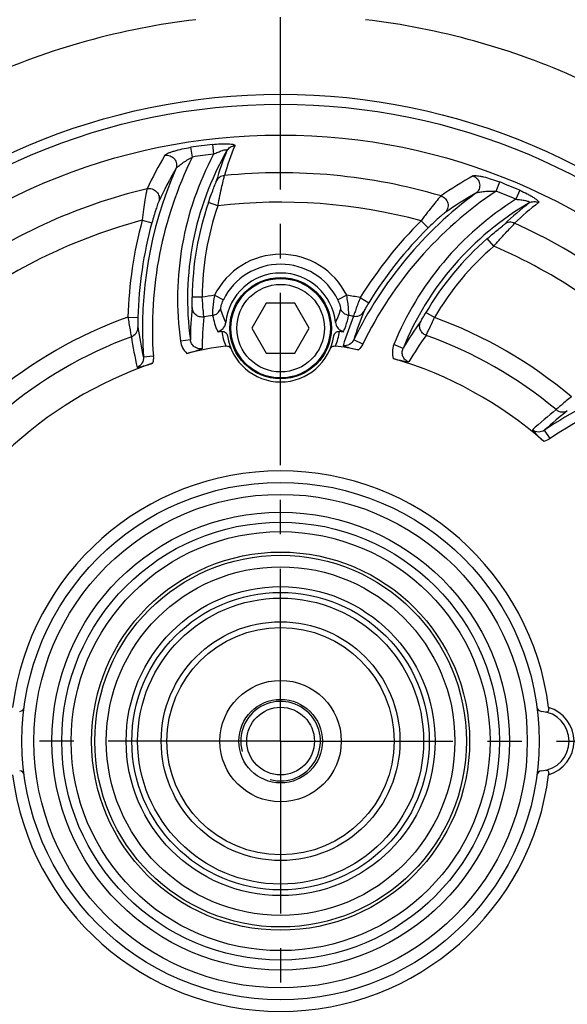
# Model space of a CAD drawing. Header units: millimetres. Extents: x 0 to 420, y 0 to 297.
# Tile 44 of 47: x 322 to 349, y 179 to 228. Entities that reach past the tile are written whole.
import ezdxf
from ezdxf.enums import TextEntityAlignment as Align

# ---------------------------------------------------------------- set-up
doc = ezdxf.new("R2010")
doc.units = ezdxf.units.MM
doc.header["$LTSCALE"] = 23.1
doc.linetypes.add('CENTER', pattern=[0.6, 0.375, -0.075, 0.075, -0.075])
doc.layers.get('0').update_dxf_attribs({"linetype": 'CONTINUOUS'})
for name, color, linetype in [('AXIS', 7, 'CONTINUOUS'), ('COMPONENTS', 7, 'CONTINUOUS'), ('DIMENSION', 7, 'CONTINUOUS')]:
    doc.layers.add(name, color=color, linetype=linetype)
doc.styles.get("Standard").update_dxf_attribs({"font": 'arial.ttf'})
doc.styles.add('TEXTSTYLE_4', font='gdt')
doc.dimstyles.new('DIMSTYLE_5', dxfattribs={"dimtxt": 3, "dimasz": 4, "dimexe": 0.18, "dimexo": 0.0625, "dimgap": 0.09, "dimtad": 1, "dimtih": 1, "dimtoh": 1, "dimlfac": 2, "dimdsep": 46, "dimtxsty": 'STANDARD', "dimblk": '_FILLED', "dimblk1": '_FILLED', "dimblk2": '_FILLED', "dimcen": 0.09, "dimadec": 0, "dimazin": 0, "dimtol": 1, "dimtp": 0.2, "dimtm": 0.2, "dimtfac": 1, "dimtofl": 0, "dimtmove": 0, "dimatfit": 3, "dimldrblk": '_FILLED', "dimfxl": 1, "dimtolj": 1, "dimarcsym": 0})

# ---------------------------------------------------------------- blocks, each defined once
blk = doc.blocks.new('_FILLED')
at = {"color": 0, "linetype": 'BYBLOCK'}
blk.add_solid([(0, 0), (-1, 0.1625), (-1, -0.1625)], dxfattribs=at)
blk = doc.blocks.new('*D12')
at = {"layer": 'DIMENSION', "color": 2, "linetype": 'CONTINUOUS'}
for p, q in [((294.12, 222.795), (267.806, 222.795)), ((294.622, 222.795), (294.12, 222.795)), ((302.11, 217.03), (294.622, 222.795))]:
    blk.add_line(p, q, dxfattribs=at)
at = {"layer": 'DIMENSION', "color": 2, "linetype": 'CONTINUOUS', "xscale": 4, "yscale": 4, "zscale": 4, "rotation": 322.4075633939}
blk.add_blockref('_FILLED', (302.11, 217.03), dxfattribs=at)
at = {"layer": 'DIMENSION', "color": 2, "linetype": 'CONTINUOUS', "style": 'TEXTSTYLE_4'}
for s, p in [('`', (285.298, 223.545)), ('n', (274.806, 223.545))]:
    blk.add_text(s, height=3, dxfattribs=at).set_placement(p, align=Align.RIGHT)
at = {"layer": 'DIMENSION', "color": 2, "linetype": 'CONTINUOUS'}
for s, p in [('165', (281.798, 223.545)), ('0.2', (291.12, 223.545))]:
    blk.add_text(s, height=3, dxfattribs=at).set_placement(p, align=Align.RIGHT)

msp = doc.modelspace()

# ---------------------------------------------------------------- linework, layer by layer
at = {"layer": 'AXIS', "color": 2, "linetype": 'CENTER'}
for q in [(334.79516, 234.6402), (292.02059, 191.86563), (377.56973, 191.86563), (334.79516, 149.09106)]:
    msp.add_line((334.79516, 191.86563), q, dxfattribs=at)
msp.add_circle((334.79516, 191.86563), 41.25, dxfattribs=at)
at = {"layer": 'COMPONENTS', "color": 9, "linetype": 'CONTINUOUS'}
for p, q in [((330.35817, 221.21587), (330.28457, 221.70273)), ((331.37039, 221.84678), (331.42627, 221.35755)), ((345.62773, 219.50217), (345.80742, 219.96061)), ((346.81979, 219.54245), (346.62358, 219.09083)), ((331.63923, 218.76246), (331.16701, 218.92628)), ((327.84039, 218.03872), (328.32268, 217.90748)), ((341.8587, 218.00957), (342.21075, 217.65477)), ((345.51046, 216.73693), (345.18342, 217.11491)), ((331.47151, 214.26686), (331.91759, 214.04524)), ((338.1188, 214.26686), (337.67273, 214.04524)), ((330.85226, 214.1662), (330.35243, 214.16881)), ((338.8019, 214.15481), (339.2276, 213.89287)), ((342.53079, 213.14994), (342.09924, 213.40211)), ((327.12051, 213.172), (327.62014, 213.158)), ((337.96578, 212.46055), (337.99757, 212.5371)), ((330.258, 212.03255), (329.76285, 211.96387)), ((338.92194, 211.81039), (338.47346, 212.02834)), ((340.94932, 211.59927), (340.48617, 211.78737)), ((328.39667, 211.20169), (327.89931, 211.1662)), ((348.34143, 207.07491), (348.06202, 207.4879))]:
    msp.add_line(p, q, dxfattribs=at)
at = {"layer": 'COMPONENTS', "color": 7, "linetype": 'CONTINUOUS'}
for p, q in [((334.07347, 213.86563), (333.35178, 212.61563)), ((335.51684, 213.86563), (334.07347, 213.86563)), ((336.23853, 212.61563), (335.51684, 213.86563)), ((333.35178, 212.61563), (334.07347, 211.36563)), ((335.51684, 211.36563), (336.23853, 212.61563)), ((334.07347, 211.36563), (335.51684, 211.36563))]:
    msp.add_line(p, q, dxfattribs=at)
for centre, radius in [((334.79516, 191.86563), 32.5), ((334.79516, 191.86563), 32), ((334.79516, 191.86563), 30.45592), ((334.79516, 212.61563), 2.55), ((334.79516, 212.61563), 2.5), ((334.79516, 212.61563), 2.2), ((334.79516, 191.86563), 13), ((334.79516, 191.86563), 12.4), ((334.79516, 191.86563), 11.5), ((334.79516, 191.86563), 11), ((334.79516, 191.86563), 10.52592), ((334.79516, 191.86563), 9.5), ((334.79516, 191.86563), 9.3375), ((334.79516, 191.86563), 8.76015), ((334.79516, 191.86563), 7.76368), ((334.79516, 191.86563), 7.475), ((334.79516, 191.86563), 7.18624), ((334.79516, 191.86563), 6), ((334.79516, 191.86563), 5.71122), ((334.79516, 191.86563), 3.05), ((334.79516, 191.86563), 2.1), ((334.79516, 191.86563), 1.7)]:
    msp.add_circle(centre, radius, dxfattribs=at)
for centre, radius, start, end in [((334.79516, 191.86563), 36.5, 96.709797, 114.323192), ((334.79516, 191.86563), 36.5, 65.676808, 83.290203), ((334.79516, 212.61563), 2.77187, 5.937501, 174.062644), ((334.79516, 213.19144), 3.25, 192.985974, 193.765672), ((334.79516, 191.86563), 20.79347, 98.173332, 98.731814), ((334.79516, 191.86563), 20.79347, 81.268185, 81.826669), ((338.03793, 212.92352), 0.46875, 247.829277, 254.211098), ((338.02859, 212.89035), 0.43429, 254.20576, 261.18636), ((334.79516, 213.19144), 3.25, 346.234327, 347.014025), ((334.79516, 212.61563), 2.7, 188.165903, 351.834098), ((334.79516, 191.86563), 20.04408, 97.899203, 103.587669), ((334.79516, 191.86563), 20.04408, 78.721014, 82.100797), ((334.79516, 191.86563), 20.04408, 108.721004, 133.587664), ((334.79516, 191.86563), 20.04408, 48.721004, 73.587664), ((334.79516, 191.86563), 13.57747, 7.12926, 172.870747), ((321.66054, 193.61044), 0.25, 274.411726, 352.433077), ((347.92977, 193.61044), 0.25, 187.566923, 265.588274), ((347.79516, 191.86563), 1.5, 274.411726, 85.588274), ((334.79516, 191.86563), 13.57746, 187.12926, 352.870747), ((321.66054, 190.12081), 0.25, 7.566923, 85.588274), ((347.92977, 190.12081), 0.25, 94.411726, 172.433077)]:
    msp.add_arc(centre, radius, start, end, dxfattribs=at)
at = {"layer": 'COMPONENTS', "color": 9, "linetype": 'CONTINUOUS'}
for centre, radius, start, end in [((334.79516, 191.86563), 30.17612, 96.516692, 98.596528), ((345.18676, 216.51033), 13.74459, 157.448363, 164.063781), ((347.92524, 210.12732), 21.99867, 149.476889, 154.425079), ((347.8613, 212.59064), 19.51292, 153.764196, 184.081555), ((345.10312, 214.09165), 15.48708, 152.020597, 187.895278), ((345.10312, 214.09165), 14.98725, 150.204313, 187.896917), ((334.79516, 191.86563), 29.68371, 96.517025, 98.593501), ((345.31803, 216.08492), 14.30168, 157.582331, 164.138061), ((347.8613, 212.59064), 20.01275, 156.356512, 184.081581), ((347.90072, 209.91845), 21.2601, 149.78772, 154.750184), ((334.79516, 191.86563), 28.55856, 73.59561, 95.676457), ((355.30264, 201.10691), 22.0091, 119.478593, 124.424325), ((334.79516, 191.86563), 30.17612, 66.516692, 68.596528), ((334.79516, 191.86563), 28.55856, 103.59561, 125.676457), ((356.47327, 203.28094), 20.01275, 126.356604, 154.081581), ((356.47327, 203.28094), 19.51292, 123.764131, 154.081555), ((355.16971, 200.94951), 21.25715, 119.787348, 124.750414), ((334.79516, 191.86563), 29.68371, 66.517089, 68.593478), ((345.10312, 214.09165), 14.75089, 160.867623, 179.700275), ((345.10312, 214.09165), 14.25106, 160.867623, 179.700275), ((334.79516, 191.86563), 27.08135, 74.880872, 96.692166), ((354.83513, 205.95994), 15.48708, 122.020822, 157.895277), ((354.83513, 205.95994), 14.98725, 120.203955, 157.897215), ((356.01657, 207.58006), 14.29981, 127.58111, 134.138069), ((356.11694, 208.01272), 13.74465, 127.448376, 134.063762), ((334.79516, 191.86563), 27.08135, 104.880872, 126.692166), ((347.8613, 212.59064), 20.74894, 164.777294, 178.39441), ((347.8613, 212.59064), 20.24911, 164.777293, 178.39441), ((356.47327, 203.28094), 20.74894, 134.777294, 148.39441), ((334.79516, 191.86563), 28.55856, 43.59561, 65.676457), ((356.47327, 203.28094), 20.24911, 134.777293, 148.39441), ((354.83513, 205.95994), 14.75089, 130.867623, 149.700275), ((354.83513, 205.95994), 14.25106, 130.867622, 149.700275), ((334.79516, 191.86563), 27.08135, 44.880872, 66.692166), ((334.79516, 212.61563), 3.71123, 26.418852, 153.581152), ((334.79516, 212.61563), 3.21313, 26.41877, 153.58123), ((334.79516, 191.86563), 22.64645, 98.439341, 100.026685), ((334.79516, 191.86563), 22.64645, 79.809236, 81.56066), ((345.74113, 211.9823), 15.48321, 173.815951, 179.814136), ((334.79516, 191.86563), 21.66164, 99.085483, 100.264107), ((335.33278, 214.57936), 3.69687, 195.537071, 206.976647), ((334.25755, 214.57935), 3.69686, 333.023331, 344.462956), ((334.79516, 191.86563), 21.66164, 80.261021, 80.914517), ((357.46604, 206.12502), 19.88887, 158.391711, 162.733611), ((334.79516, 191.86563), 22.64645, 109.809236, 130.026685), ((346.02368, 211.56809), 15.17424, 173.899816, 179.91043), ((357.6881, 205.62139), 20.67379, 158.450148, 162.798319), ((354.32822, 203.81743), 15.47745, 143.815223, 149.815925), ((334.79516, 191.86563), 22.64645, 49.809236, 70.026685), ((347.29902, 215.55007), 19.88887, 188.391711, 192.733611), ((334.7258, 212.85444), 2.9153, 188.016182, 202.910757), ((334.86498, 212.85431), 2.91482, 337.088005, 351.985075), ((354.38045, 203.30753), 15.18615, 143.901435, 149.907362), ((334.79516, 191.86563), 21.66164, 50.261021, 70.264107), ((334.79516, 191.86563), 21.66164, 110.261021, 130.264107), ((347.74311, 215.22494), 20.67376, 188.450148, 192.798326), ((359.27661, 190.91252), 20.01275, 96.356654, 124.081581), ((359.27661, 190.91252), 19.51292, 93.764004, 124.081555), ((361.48215, 192.35285), 20.64704, 128.449706, 132.803481), ((361.55841, 192.87918), 19.88887, 128.391711, 132.733611), ((347.79516, 191.86563), 1.75, 285.659945, 74.34008)]:
    msp.add_arc(centre, radius, start, end, dxfattribs=at)
at = {"layer": 'COMPONENTS', "color": 2, "linetype": 'CONTINUOUS'}
msp.add_arc((334.79516, 191.86563), 2, 255, 195, dxfattribs=at)
at = {"layer": 'COMPONENTS', "color": 9, "linetype": 'CONTINUOUS'}
for points, knots in [([(328.97505, 221.30013), (328.9875, 221.32126), (329.04169, 221.35974), (329.14229, 221.41122), (329.28224, 221.46609), (329.51759, 221.54307), (329.85425, 221.62814), (330.13656, 221.68041), (330.28457, 221.70273)], [0, 0, 0, 0, 0.0531896, 0.13778504, 0.24796697, 0.37756617, 0.67532453, 1, 1, 1, 1]), ([(331.37039, 221.84678), (331.50748, 221.86248), (331.70987, 221.87945), (331.97192, 221.8869), (332.14644, 221.88394), (332.2766, 221.87405), (332.36414, 221.86049), (332.4147, 221.84896), (332.45364, 221.83545), (332.48061, 221.82057), (332.4966, 221.80181), (332.49552, 221.78726), (332.49316, 221.7816)], [0, 0, 0, 0, 0.35610538, 0.52362468, 0.67639147, 0.80638572, 0.86009725, 0.9048566, 0.94011087, 0.96598915, 0.98417818, 1, 1, 1, 1]), ([(332.09718, 221.53901), (332.13702, 221.60776), (332.25367, 221.72752), (332.41317, 221.77666), (332.49316, 221.7816)], [0, 0, 0, 0, 0.49786411, 1, 1, 1, 1]), ([(328.97508, 221.30009), (329.06242, 221.31497), (329.24903, 221.29642), (329.47386, 221.13334), (329.58682, 220.88078), (329.56288, 220.69654), (329.52847, 220.61664)], [0, 0, 0, 0, 0.25119267, 0.50342515, 0.75334288, 1, 1, 1, 1]), ([(329.52846, 220.61667), (329.54068, 220.64071), (329.58332, 220.68884), (329.69266, 220.78992), (329.8678, 220.92037), (330.10252, 221.07308), (330.27099, 221.16943), (330.35817, 221.21586)], [0, 0, 0, 0, 0.07855351, 0.18399601, 0.43519191, 0.71226549, 1, 1, 1, 1]), ([(331.42627, 221.35755), (331.46303, 221.37547), (331.53671, 221.41025), (331.64769, 221.45895), (331.75739, 221.50296), (331.86317, 221.54062), (331.95904, 221.56821), (332.03058, 221.58247), (332.07414, 221.58115), (332.09636, 221.57487), (332.10474, 221.55633), (332.10004, 221.54484), (332.0972, 221.53903)], [0, 0, 0, 0, 0.16410703, 0.32692035, 0.48622, 0.63847832, 0.77681199, 0.88782825, 0.92685711, 0.95366191, 0.97404584, 1, 1, 1, 1]), ([(331.9704, 220.28414), (331.88362, 220.27655), (331.71151, 220.21487), (331.5958, 220.07285), (331.56091, 219.99386)], [0, 0, 0, 0, 0.50218271, 1, 1, 1, 1]), ([(331.63923, 218.76246), (331.67354, 218.93583), (331.74106, 219.26347), (331.84076, 219.707), (331.9165, 220.04076), (331.96014, 220.22037), (331.9704, 220.28414)], [0, 0, 0, 0, 0.34044218, 0.64439127, 0.87556909, 1, 1, 1, 1]), ([(344.472, 220.2667), (344.49335, 220.27877), (344.55951, 220.28501), (344.67237, 220.2793), (344.821, 220.25685), (345.06332, 220.20584), (345.39743, 220.11119), (345.66807, 220.01528), (345.80742, 219.96061)], [0, 0, 0, 0, 0.05318392, 0.13776893, 0.24794573, 0.37754484, 0.67531054, 1, 1, 1, 1]), ([(344.47205, 220.26666), (344.55513, 220.23588), (344.70746, 220.12651), (344.82063, 219.87285), (344.79218, 219.59766), (344.67933, 219.45007), (344.60958, 219.39808)], [0, 0, 0, 0, 0.25119267, 0.50342514, 0.75334288, 1, 1, 1, 1]), ([(331.16701, 218.92628), (331.20797, 219.04433), (331.28819, 219.26955), (331.4048, 219.57769), (331.49467, 219.81545), (331.54726, 219.94581), (331.56091, 219.99386)], [0, 0, 0, 0, 0.32940413, 0.63029123, 0.86832367, 1, 1, 1, 1]), ([(328.08196, 219.62395), (328.06414, 219.55726), (328.02905, 219.36661), (327.96791, 219.01706), (327.90134, 218.556), (327.85997, 218.21736), (327.84039, 218.03872)], [0, 0, 0, 0, 0.1290844, 0.36200954, 0.66392412, 1, 1, 1, 1]), ([(328.08199, 219.62386), (328.1668, 219.6422), (328.34974, 219.63339), (328.57871, 219.48774), (328.70661, 219.24962), (328.69837, 219.06832), (328.67189, 218.98728)], [0, 0, 0, 0, 0.25129322, 0.50329721, 0.7531041, 1, 1, 1, 1]), ([(342.86052, 219.26163), (342.81174, 219.2128), (342.68603, 219.06523), (342.4583, 218.79308), (342.17012, 218.42707), (341.96497, 218.15449), (341.8587, 218.00957)], [0, 0, 0, 0, 0.1290844, 0.36200954, 0.66392412, 1, 1, 1, 1]), ([(342.86049, 219.26155), (342.94312, 219.23502), (343.09714, 219.13593), (343.22261, 218.89531), (343.21432, 218.62513), (343.11653, 218.47225), (343.05307, 218.4153)], [0, 0, 0, 0, 0.25129322, 0.50329721, 0.7531041, 1, 1, 1, 1]), ([(344.60959, 219.39811), (344.63218, 219.41282), (344.69318, 219.43318), (344.8384, 219.46605), (345.05531, 219.49145), (345.33494, 219.50634), (345.52901, 219.50554), (345.62773, 219.50217)], [0, 0, 0, 0, 0.0785532, 0.18399571, 0.43519136, 0.71226492, 1, 1, 1, 1]), ([(346.81979, 219.54245), (346.94637, 219.4875), (347.13013, 219.40101), (347.3608, 219.27643), (347.51045, 219.18661), (347.61823, 219.11297), (347.68726, 219.05745), (347.72528, 219.02218), (347.75225, 218.99101), (347.76817, 218.96464), (347.77264, 218.94041), (347.76443, 218.92834), (347.75956, 218.92462)], [0, 0, 0, 0, 0.3561039, 0.52362342, 0.67639086, 0.80638564, 0.8600974, 0.90485673, 0.94011094, 0.96598915, 0.98417821, 1, 1, 1, 1]), ([(328.67189, 218.98728), (328.65001, 218.9409), (328.60209, 218.80805), (328.51836, 218.56825), (328.4208, 218.25579), (328.35533, 218.02745), (328.32268, 217.90748)], [0, 0, 0, 0, 0.13548937, 0.37238418, 0.67149985, 1, 1, 1, 1]), ([(346.62358, 219.09083), (346.66437, 219.08796), (346.74557, 219.08124), (346.86603, 219.06794), (346.98304, 219.05119), (347.09348, 219.03092), (347.1903, 219.00687), (347.25938, 218.98345), (347.29644, 218.96053), (347.31255, 218.94399), (347.31054, 218.92374), (347.30072, 218.91614), (347.29536, 218.91253)], [0, 0, 0, 0, 0.16410643, 0.32691934, 0.48621872, 0.6384775, 0.77681152, 0.88782808, 0.92685704, 0.95366194, 0.97404585, 1, 1, 1, 1]), ([(347.29531, 218.91251), (347.36419, 218.95214), (347.5251, 218.99753), (347.68781, 218.96033), (347.75956, 218.92462)], [0, 0, 0, 0, 0.4978643, 1, 1, 1, 1]), ([(343.05308, 218.4153), (343.01094, 218.38607), (342.90301, 218.29498), (342.71061, 218.12917), (342.46988, 217.90736), (342.29901, 217.74234), (342.21075, 217.65477)], [0, 0, 0, 0, 0.13548937, 0.37238418, 0.67149985, 1, 1, 1, 1]), ([(345.18342, 217.11491), (345.27791, 217.19667), (345.45999, 217.35161), (345.71505, 217.56016), (345.91176, 217.72113), (346.02248, 217.80773), (346.05833, 217.84251)], [0, 0, 0, 0, 0.32940413, 0.63029123, 0.86832367, 1, 1, 1, 1]), ([(345.51046, 216.73693), (345.62686, 216.86991), (345.84915, 217.1199), (346.15726, 217.45416), (346.38973, 217.70533), (346.51733, 217.83907), (346.55811, 217.88916)], [0, 0, 0, 0, 0.34044218, 0.64439127, 0.87556909, 1, 1, 1, 1]), ([(346.55811, 217.88916), (346.47915, 217.92597), (346.29926, 217.95861), (346.12804, 217.89348), (346.05833, 217.84251)], [0, 0, 0, 0, 0.50218271, 1, 1, 1, 1]), ([(331.47151, 214.26686), (331.44973, 214.15219), (331.41439, 213.93435), (331.38244, 213.63779), (331.36972, 213.43073), (331.36989, 213.312), (331.37178, 213.27074), (331.37461, 213.2555)], [0, 0, 0, 0, 0.34395119, 0.64977394, 0.87886465, 0.9543402, 1, 1, 1, 1]), ([(338.2157, 213.2555), (338.21854, 213.27074), (338.22043, 213.312), (338.22059, 213.43073), (338.20787, 213.63779), (338.17592, 213.93435), (338.14059, 214.15219), (338.1188, 214.26686)], [0, 0, 0, 0, 0.0456588, 0.12113375, 0.35022605, 0.6560486, 1, 1, 1, 1]), ([(330.34801, 213.6502), (330.35036, 213.67175), (330.3506, 213.73345), (330.35236, 213.9062), (330.35185, 214.05748), (330.35243, 214.16881)], [0, 0, 0, 0, 0.12542749, 0.35604249, 1, 1, 1, 1]), ([(330.93536, 213.18062), (330.93404, 213.22053), (330.92396, 213.33493), (330.89633, 213.6634), (330.87028, 213.95203), (330.85226, 214.1662)], [0, 0, 0, 0, 0.12112312, 0.34811028, 1, 1, 1, 1]), ([(331.91759, 214.04524), (331.89229, 213.99433), (331.84891, 213.89689), (331.8, 213.76149), (331.77738, 213.66191), (331.76615, 213.60642), (331.771, 213.5891)], [0, 0, 0, 0, 0.35365757, 0.66433045, 0.88817975, 1, 1, 1, 1]), ([(337.81932, 213.5891), (337.82416, 213.60642), (337.81293, 213.66191), (337.79032, 213.76149), (337.7414, 213.89689), (337.69803, 213.99433), (337.67273, 214.04524)], [0, 0, 0, 0, 0.11181844, 0.33567004, 0.6463422, 1, 1, 1, 1]), ([(338.8019, 214.15481), (338.7231, 213.95269), (338.61905, 213.67872), (338.50875, 213.36416), (338.47037, 213.25407), (338.45944, 213.2151)], [0, 0, 0, 0, 0.65063952, 0.87859557, 1, 1, 1, 1]), ([(339.2276, 213.89287), (339.16975, 213.79887), (339.09263, 213.67063), (339.01123, 213.52133), (338.98253, 213.46858), (338.97489, 213.44928)], [0, 0, 0, 0, 0.64834186, 0.87807729, 1, 1, 1, 1]), ([(330.93535, 213.18066), (330.86555, 213.16867), (330.71918, 213.17449), (330.52413, 213.27174), (330.38663, 213.43972), (330.35044, 213.58043), (330.34801, 213.6502)], [0, 0, 0, 0, 0.25153371, 0.50259074, 0.75208484, 1, 1, 1, 1]), ([(331.37461, 213.2555), (331.46339, 213.26983), (331.63594, 213.34765), (331.7425, 213.50445), (331.771, 213.5891)], [0, 0, 0, 0, 0.50166431, 1, 1, 1, 1]), ([(331.37461, 213.2555), (331.40284, 213.12041), (331.45629, 212.91953), (331.54098, 212.65425), (331.59738, 212.52571), (331.62454, 212.46055)], [0, 0, 0, 0, 0.49603842, 0.74626074, 1, 1, 1, 1]), ([(338.21571, 213.25555), (338.12694, 213.26987), (337.95439, 213.34767), (337.84782, 213.50445), (337.81932, 213.58911)], [0, 0, 0, 0, 0.50166502, 1, 1, 1, 1]), ([(337.99757, 212.5371), (338.02172, 212.59575), (338.11393, 212.82878), (338.17743, 213.07237), (338.2157, 213.2555)], [0, 0, 0, 0, 0.25316906, 1, 1, 1, 1]), ([(338.45944, 213.2151), (338.55725, 213.19766), (338.7676, 213.22197), (338.92503, 213.36439), (338.97489, 213.44928)], [0, 0, 0, 0, 0.50228165, 1, 1, 1, 1]), ([(341.8361, 212.95519), (341.84891, 212.97269), (341.87997, 213.026), (341.96787, 213.17472), (342.04306, 213.30599), (342.09924, 213.40211)], [0, 0, 0, 0, 0.12542749, 0.35604249, 1, 1, 1, 1]), ([(327.12051, 213.172), (327.15333, 212.95756), (327.2002, 212.66827), (327.26195, 212.3407), (327.28376, 212.22617), (327.29378, 212.18695)], [0, 0, 0, 0, 0.65063952, 0.87859557, 1, 1, 1, 1]), ([(327.62014, 213.158), (327.61705, 213.04767), (327.61438, 212.89806), (327.61854, 212.72805), (327.62006, 212.66802), (327.62309, 212.64749)], [0, 0, 0, 0, 0.64834186, 0.87807729, 1, 1, 1, 1]), ([(342.10998, 212.25489), (342.04354, 212.27941), (341.91968, 212.35763), (341.7994, 212.53938), (341.76431, 212.7536), (341.80332, 212.89356), (341.8361, 212.95519)], [0, 0, 0, 0, 0.25153371, 0.50259074, 0.75208484, 1, 1, 1, 1]), ([(342.10997, 212.25485), (342.12878, 212.29007), (342.17725, 212.39419), (342.31756, 212.69246), (342.43931, 212.95545), (342.53079, 213.14994)], [0, 0, 0, 0, 0.12112312, 0.34811028, 1, 1, 1, 1]), ([(327.29378, 212.18695), (327.38721, 212.22076), (327.55723, 212.34698), (327.62236, 212.54904), (327.62309, 212.64749)], [0, 0, 0, 0, 0.50228165, 1, 1, 1, 1]), ([(329.7628, 211.96429), (329.77897, 211.84774), (329.85194, 211.61847), (329.99909, 211.42785), (330.08614, 211.34871)], [0, 0, 0, 0, 0.50003459, 1, 1, 1, 1]), ([(330.84947, 211.59182), (330.78202, 211.57789), (330.63921, 211.5798), (330.44828, 211.67208), (330.31115, 211.83184), (330.26705, 211.96506), (330.25799, 212.03255)], [0, 0, 0, 0, 0.25135106, 0.50205945, 0.75151238, 1, 1, 1, 1]), ([(338.47346, 212.02834), (338.42724, 211.93216), (338.27344, 211.76212), (338.04493, 211.71911), (337.93895, 211.7354)], [0, 0, 0, 0, 0.49878475, 1, 1, 1, 1]), ([(340.48634, 211.78776), (340.44206, 211.67874), (340.39062, 211.4437), (340.42275, 211.20504), (340.45857, 211.09297)], [0, 0, 0, 0, 0.50003456, 1, 1, 1, 1]), ([(341.24119, 210.92186), (341.17581, 210.94352), (341.05309, 211.01657), (340.93387, 211.19196), (340.895, 211.39887), (340.92342, 211.53629), (340.94932, 211.59927)], [0, 0, 0, 0, 0.25135073, 0.50205944, 0.75151236, 1, 1, 1, 1]), ([(327.89931, 211.1662), (327.90737, 211.0598), (327.85919, 210.83564), (327.68281, 210.68413), (327.58287, 210.64526)], [0, 0, 0, 0, 0.49878489, 1, 1, 1, 1]), ([(349.40969, 209.16526), (349.24039, 209.02961), (349.01329, 208.84438), (348.76049, 208.62711), (348.67221, 208.55096), (348.64325, 208.52267)], [0, 0, 0, 0, 0.65063952, 0.87859557, 1, 1, 1, 1]), ([(348.64325, 208.52267), (348.71924, 208.45867), (348.91357, 208.37454), (349.12112, 208.41916), (349.20674, 208.46775)], [0, 0, 0, 0, 0.50228165, 1, 1, 1, 1]), ([(348.06202, 207.48789), (347.97392, 207.42773), (347.75575, 207.35738), (347.53638, 207.4343), (347.45275, 207.50138)], [0, 0, 0, 0, 0.49878524, 1, 1, 1, 1])]:
    msp.add_open_spline(points, degree=3, knots=knots, dxfattribs=at)
at = {"layer": 'COMPONENTS', "color": 7, "linetype": 'CONTINUOUS'}
for points, knots in [([(331.86555, 212.57228), (331.91367, 212.61325), (331.99465, 212.71498), (332.03161, 212.83945), (332.03815, 212.90235)], [0, 0, 0, 0, 0.49979661, 1, 1, 1, 1]), ([(337.55216, 212.90236), (337.56139, 212.81363), (337.62845, 212.63753), (337.77841, 212.52304), (337.86104, 212.48942)], [0, 0, 0, 0, 0.5000271, 1, 1, 1, 1]), ([(331.83899, 212.44789), (331.87077, 212.45246), (331.93749, 212.44889), (332.02798, 212.40509), (332.09542, 212.32926), (332.11784, 212.26484), (332.12253, 212.23213)], [0, 0, 0, 0, 0.24496272, 0.49463023, 0.74783375, 1, 1, 1, 1]), ([(337.46778, 212.23212), (337.47252, 212.26515), (337.49526, 212.33012), (337.56332, 212.40583), (337.65371, 212.44899), (337.71981, 212.45242), (337.75133, 212.44789)], [0, 0, 0, 0, 0.25456549, 0.50968902, 0.75712159, 1, 1, 1, 1]), ([(330.08608, 211.3487), (330.16008, 211.36658), (330.41853, 211.43464), (330.67145, 211.52242), (330.84945, 211.59182)], [0, 0, 0, 0, 0.28492872, 1, 1, 1, 1]), ([(332.04048, 211.71952), (332.09422, 211.72698), (332.20998, 211.7045), (332.28659, 211.6156), (332.30771, 211.56558)], [0, 0, 0, 0, 0.4998021, 1, 1, 1, 1]), ([(337.2826, 211.56557), (337.30372, 211.6156), (337.38033, 211.7045), (337.49609, 211.72698), (337.54983, 211.71952)], [0, 0, 0, 0, 0.500198, 1, 1, 1, 1]), ([(337.93905, 211.73538), (337.99332, 211.71675), (338.24782, 211.63143), (338.50843, 211.56388), (338.7154, 211.52261)], [0, 0, 0, 0, 0.21376827, 1, 1, 1, 1]), ([(327.58297, 210.64529), (327.63929, 210.65628), (327.90235, 210.70964), (328.16182, 210.78145), (328.3617, 210.8492)], [0, 0, 0, 0, 0.21376836, 1, 1, 1, 1]), ([(340.45851, 211.093), (340.53154, 211.07149), (340.78938, 211.00121), (341.0523, 210.95077), (341.24115, 210.92186)], [0, 0, 0, 0, 0.28492776, 1, 1, 1, 1]), ([(347.45278, 207.50135), (347.49046, 207.45809), (347.66816, 207.25695), (347.86008, 207.06817), (348.01868, 206.92895)], [0, 0, 0, 0, 0.21375702, 1, 1, 1, 1]), ([(348.26696, 193.55603), (348.27121, 193.52209), (348.27376, 193.4586), (348.25487, 193.37563), (348.20754, 193.32134), (348.16584, 193.31921), (348.14896, 193.32331)], [0, 0, 0, 0, 0.33888839, 0.62424161, 0.82789519, 1, 1, 1, 1]), ([(348.14895, 190.40795), (348.16583, 190.41205), (348.2075, 190.40993), (348.25483, 190.3557), (348.27373, 190.27279), (348.27123, 190.20934), (348.26697, 190.17542)], [0, 0, 0, 0, 0.17214555, 0.37581361, 0.66111914, 1, 1, 1, 1])]:
    msp.add_open_spline(points, degree=3, knots=knots, dxfattribs=at)
for points in [[(331.62826, 212.46118), (331.66282, 212.46651), (331.69689, 212.47625), (331.72927, 212.48942)], [(331.72927, 212.48942), (331.77852, 212.50946), (331.82507, 212.53781), (331.86555, 212.57228)]]:
    msp.add_open_spline(points, degree=3, dxfattribs=at)
at = {"layer": 'COMPONENTS', "color": 9, "linetype": 'CONTINUOUS'}
for points in [[(338.92248, 211.81013), (338.87086, 211.70391), (338.80015, 211.60495), (338.71551, 211.52259)], [(328.39727, 211.20173), (328.40568, 211.08394), (328.39392, 210.96288), (328.3618, 210.84924)], [(348.34177, 207.07441), (348.24397, 207.00823), (348.13324, 206.95789), (348.01877, 206.92888)]]:
    msp.add_open_spline(points, degree=3, dxfattribs=at)

# ---------------------------------------------------------------- dimensions: what is measured, and where the dimension line sits
at = {"layer": 'DIMENSION', "color": 2, "linetype": 'CONTINUOUS'}
dim = msp.add_diameter_dim_2p(p1=(302.10989, 217.0298), p2=(367.48043, 166.70146), dimstyle='DIMSTYLE_5', dxfattribs=at)
dim.commit()
dim.dimension.update_dxf_attribs({"geometry": '*D12', "text_midpoint": (276.05212, 225.04493), "dimtype": 163})

doc.saveas('drawing.dxf')
